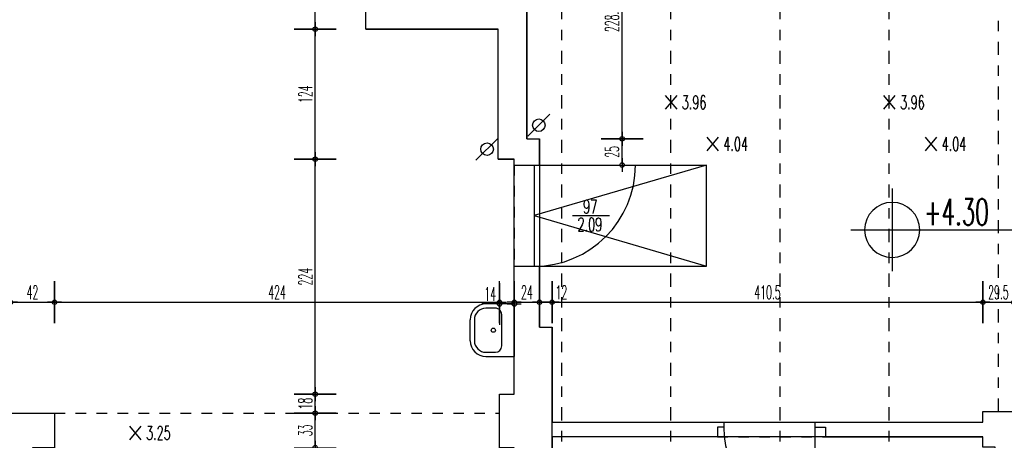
# Model space of a CAD drawing. Extents: x -14.3 to 68.8, y -3.9 to 57.4.
# Tile 13 of 46: x 14.5 to 23.9, y 5.3 to 9.3. Entities that reach past the tile are written whole.
import ezdxf
from ezdxf.enums import TextEntityAlignment as Align

# ---------------------------------------------------------------- set-up
doc = ezdxf.new("R2010")
doc.units = 0
doc.header["$LTSCALE"] = 0.25
doc.header["$MEASUREMENT"] = 0
doc.header["$PDMODE"] = 34
doc.header["$PDSIZE"] = 0.06
doc.linetypes.add('BOS_PUNKT', pattern=[0.18, 0, -0.18])
doc.linetypes.add('STRICHPUNKT', pattern=[1, 0.5, -0.25, 0, -0.25])
doc.layers.get('0').update_dxf_attribs({"color": 30, "linetype": 'CONTINUOUS'})
doc.layers.get('DEFPOINTS').update_dxf_attribs({"linetype": 'CONTINUOUS'})
for name, color, linetype in [('01BEM-A', 7, 'CONTINUOUS'), ('01BEM-I', 7, 'CONTINUOUS'), ('01BEM-TUR', 7, 'CONTINUOUS'), ('01EIN-SAN', 9, 'CONTINUOUS'), ('01FLA-POLY1', 1, 'CONTINUOUS'), ('01TGA-STG', 4, 'CONTINUOUS'), ('01TRE-ST', 9, 'CONTINUOUS'), ('01TUR-S', 7, 'CONTINUOUS'), ('01TXT', 7, 'CONTINUOUS'), ('01WAN', 3, 'CONTINUOUS'), ('01WAN-U', 7, 'BOS_PUNKT'), ('01WAN-UZ', 7, 'BOS_PUNKT'), ('01WLB', 2, 'CONTINUOUS'), ('01WLB-U', 7, 'BOS_PUNKT')]:
    doc.layers.add(name, color=color, linetype=linetype)
doc.styles.add('BOS', font='romans.shx', dxfattribs={"width": 0.6})
doc.styles.add('BOS-BEM', font='romans.shx', dxfattribs={"width": 0.5})
doc.dimstyles.new('BOS-130', dxfattribs={"dimscale": 0.001, "dimtxt": 130, "dimasz": 10.666667, "dimexe": 1.8, "dimexo": 0.1, "dimgap": 30, "dimtad": 1, "dimdec": 4, "dimlfac": 100, "dimrnd": 0.5, "dimzin": 12, "dimtxsty": 'BOS-BEM', "dimblk1": 'BOS-BEM', "dimblk2": 'BOS-BEM', "dimsah": 1, "dimcen": 1.5, "dimse1": 1, "dimse2": 1, "dimclrd": 256, "dimclre": 256, "dimclrt": 256, "dimazin": 3, "dimtfac": 1, "dimtdec": 4, "dimtmove": 0, "dimatfit": 3, "dimtvp": 1.2, "dimtolj": 1, "dimtzin": 0})
doc.dimstyles.new('BOS-180', dxfattribs={"dimscale": 0.001, "dimtxt": 180, "dimasz": 13, "dimexe": 1.8, "dimexo": 0.1, "dimgap": 50, "dimtad": 1, "dimdec": 4, "dimlfac": 100, "dimrnd": 0.5, "dimzin": 12, "dimtxsty": 'BOS-BEM', "dimblk1": 'BOS-BEM', "dimblk2": 'BOS-BEM', "dimsah": 1, "dimcen": 1.5, "dimse1": 1, "dimse2": 1, "dimclrd": 256, "dimclre": 256, "dimclrt": 256, "dimazin": 3, "dimtfac": 1, "dimtdec": 4, "dimtmove": 0, "dimatfit": 3, "dimtvp": 1.2, "dimtolj": 1, "dimtzin": 0})

# ---------------------------------------------------------------- blocks, each defined once
blk = doc.blocks.new('TUR')
at = {"color": 0, "linetype": 'BYBLOCK'}
blk.add_line((0, 0), (0, 1), dxfattribs=at)
blk.add_arc((0, 0), 1, 0, 90, dxfattribs=at)
blk = doc.blocks.new('BOS-BEM')
for p, q in [((0, -18.75), (0, 18.75)), ((-6.25, 0), (6.25, 0))]:
    blk.add_line(p, q)
blk.add_circle((0, 0), 2)
blk = doc.blocks.new('*D916')
at = {"layer": '01BEM-I'}
blk.add_line((22.0957, 4.815), (23.6743, 4.815), dxfattribs=at)
at = {"layer": 'DEFPOINTS', "color": 0}
for p in [(22.085, 5.315), (23.685, 5.315), (23.685, 4.815)]:
    blk.add_point(p, dxfattribs=at)
at = {"layer": '01BEM-I', "xscale": 0.01066666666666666, "yscale": 0.01066666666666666, "zscale": 0.01066666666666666, "rotation": 180}
blk.add_blockref('BOS-BEM', (22.085, 4.815), dxfattribs=at)
at = {"layer": '01BEM-I', "xscale": 0.01066666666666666, "yscale": 0.01066666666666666, "zscale": 0.01066666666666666}
blk.add_blockref('BOS-BEM', (23.685, 4.815), dxfattribs=at)
at = {"layer": '01BEM-I', "insert": (22.885, 4.91), "char_height": 0.13, "attachment_point": 5, "style": 'BOS-BEM'}
blk.add_mtext('\\A1;160', dxfattribs=at)
blk = doc.blocks.new('*D915')
at = {"layer": '01BEM-I'}
for p, q in [((23.685, 4.815), (23.4255, 4.815)), ((23.7893, 4.815), (23.6957, 4.815))]:
    blk.add_line(p, q, dxfattribs=at)
at = {"layer": 'DEFPOINTS', "color": 0}
for p in [(23.685, 5.315), (23.8, 5.215), (23.8, 4.815)]:
    blk.add_point(p, dxfattribs=at)
at = {"layer": '01BEM-I', "xscale": 0.01066666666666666, "yscale": 0.01066666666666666, "zscale": 0.01066666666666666, "rotation": 180}
blk.add_blockref('BOS-BEM', (23.685, 4.815), dxfattribs=at)
at = {"layer": '01BEM-I', "xscale": 0.01066666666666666, "yscale": 0.01066666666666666, "zscale": 0.01066666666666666}
blk.add_blockref('BOS-BEM', (23.8, 4.815), dxfattribs=at)
at = {"layer": '01BEM-I', "insert": (23.5499, 4.91), "char_height": 0.13, "attachment_point": 5, "style": 'BOS-BEM'}
blk.add_mtext('\\A1;11.5', dxfattribs=at)
blk = doc.blocks.new('*D1080')
at = {"layer": '01BEM-I'}
blk.add_line((20.2474, 7.9157), (20.2474, 8.1443), dxfattribs=at)
at = {"layer": 'DEFPOINTS', "color": 0}
for p in [(19.46, 8.155), (20.2474, 8.155), (19.46, 7.905)]:
    blk.add_point(p, dxfattribs=at)
at = {"layer": '01BEM-I', "xscale": 0.01066666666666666, "yscale": 0.01066666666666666, "zscale": 0.01066666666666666}
for p, rotation in [((20.2474, 8.155), 90), ((20.2474, 7.905), 270)]:
    blk.add_blockref('BOS-BEM', p, dxfattribs=dict(at, rotation=rotation))
at = {"layer": '01BEM-I', "insert": (20.1524, 8.03), "char_height": 0.13, "attachment_point": 5, "rotation": 90, "style": 'BOS-BEM'}
blk.add_mtext('\\A1;25', dxfattribs=at)
blk = doc.blocks.new('*D1079')
at = {"layer": '01BEM-I'}
blk.add_line((20.2474, 8.1657), (20.2474, 10.4293), dxfattribs=at)
at = {"layer": 'DEFPOINTS', "color": 0}
for p in [(19.34, 10.44), (20.2474, 10.44), (19.46, 8.155)]:
    blk.add_point(p, dxfattribs=at)
at = {"layer": '01BEM-I', "xscale": 0.01066666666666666, "yscale": 0.01066666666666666, "zscale": 0.01066666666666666}
for p, rotation in [((20.2474, 10.44), 90), ((20.2474, 8.155), 270)]:
    blk.add_blockref('BOS-BEM', p, dxfattribs=dict(at, rotation=rotation))
at = {"layer": '01BEM-I', "insert": (20.1524, 9.2975), "char_height": 0.13, "attachment_point": 5, "rotation": 90, "style": 'BOS-BEM'}
blk.add_mtext('\\A1;228.5', dxfattribs=at)
blk = doc.blocks.new('BL_WASCHBECKEN')
at = {"color": 0, "linetype": 'BYBLOCK'}
for p, q in [((-0.25, 0), (0.25, 0)), ((-0.25, 0), (-0.25, -0.27)), ((0.25, -0.27), (0.25, 0)), ((-0.21, -0.18), (-0.21, -0.27)), ((0.15, -0.12), (-0.15, -0.12)), ((0.21, -0.27), (0.21, -0.18)), ((-0.1, -0.38), (0.1, -0.38)), ((0.1, -0.42), (-0.1, -0.42))]:
    blk.add_line(p, q, dxfattribs=at)
blk.add_circle((0, -0.2), 0.02, dxfattribs=at)
for centre, radius, start, end in [((-0.15, -0.18), 0.06, 89.99985, 180), ((0.15, -0.18), 0.06, 359.99998, 89.99985), ((-0.1, -0.27), 0.15, 180.00002, 269.99995), ((-0.1, -0.27), 0.11, 180.00002, 270), ((0.1, -0.27), 0.11, 270.00007, 359.99998), ((0.1, -0.27), 0.15, 270.00005, 359.99998)]:
    blk.add_arc(centre, radius, start, end, dxfattribs=at)
blk = doc.blocks.new('BL_TGA-STGL')
blk.add_line((-0.0707, -0.0707), (0.0707, 0.0707))
blk.add_circle((0, 0), 0.04)
blk = doc.blocks.new('*D806')
at = {"layer": '01BEM-A'}
blk.add_line((48.7809, -2.4625), (-4.007, -2.4625), dxfattribs=at)
at = {"layer": 'DEFPOINTS', "color": 0}
for p in [(48.7939, 10.7069), (-4.02, 1.57), (-4.02, -2.4625)]:
    blk.add_point(p, dxfattribs=at)
at = {"layer": '01BEM-A', "xscale": 0.013, "yscale": 0.013, "zscale": 0.013, "rotation": 180}
blk.add_blockref('BOS-BEM', (-4.02, -2.4625), dxfattribs=at)
at = {"layer": '01BEM-A', "xscale": 0.013, "yscale": 0.013, "zscale": 0.013}
blk.add_blockref('BOS-BEM', (48.7939, -2.4625), dxfattribs=at)
at = {"layer": '01BEM-A', "insert": (22.3869, -2.3225), "char_height": 0.18, "attachment_point": 5, "style": 'BOS-BEM'}
blk.add_mtext('\\A1;5281.5', dxfattribs=at)
blk = doc.blocks.new('*D976')
at = {"layer": '01BEM-A'}
blk.add_line((0.013, 26.5477), (36.117, 26.5477), dxfattribs=at)
at = {"layer": 'DEFPOINTS', "color": 0}
for p in [(36.13, 26.5477), (36.13, 10.81), (0, 9.02)]:
    blk.add_point(p, dxfattribs=at)
at = {"layer": '01BEM-A', "xscale": 0.013, "yscale": 0.013, "zscale": 0.013, "rotation": 180}
blk.add_blockref('BOS-BEM', (0, 26.5477), dxfattribs=at)
at = {"layer": '01BEM-A', "xscale": 0.013, "yscale": 0.013, "zscale": 0.013}
blk.add_blockref('BOS-BEM', (36.13, 26.5477), dxfattribs=at)
at = {"layer": '01BEM-A', "insert": (18.065, 26.6877), "char_height": 0.18, "attachment_point": 5, "style": 'BOS-BEM'}
blk.add_mtext('\\A1;3613', dxfattribs=at)
blk = doc.blocks.new('*D791')
at = {"layer": '01BEM-A'}
blk.add_line((-4.007, 27.0352), (36.117, 27.0352), dxfattribs=at)
at = {"layer": 'DEFPOINTS', "color": 0}
for p in [(36.13, 27.0352), (36.13, 10.81), (-4.02, 9.02)]:
    blk.add_point(p, dxfattribs=at)
at = {"layer": '01BEM-A', "xscale": 0.013, "yscale": 0.013, "zscale": 0.013, "rotation": 180}
blk.add_blockref('BOS-BEM', (-4.02, 27.0352), dxfattribs=at)
at = {"layer": '01BEM-A', "xscale": 0.013, "yscale": 0.013, "zscale": 0.013}
blk.add_blockref('BOS-BEM', (36.13, 27.0352), dxfattribs=at)
at = {"layer": '01BEM-A', "insert": (16.055, 27.1752), "char_height": 0.18, "attachment_point": 5, "style": 'BOS-BEM'}
blk.add_mtext('\\A1;4015', dxfattribs=at)
blk = doc.blocks.new('*D1035')
at = {"layer": '01BEM-I'}
blk.add_line((14.4307, 6.5965), (14.8293, 6.5965), dxfattribs=at)
at = {"layer": 'DEFPOINTS', "color": 0}
for p in [(14.84, 6.5965), (14.42, 5.54), (14.84, 5.54)]:
    blk.add_point(p, dxfattribs=at)
at = {"layer": '01BEM-I', "xscale": 0.01066666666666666, "yscale": 0.01066666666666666, "zscale": 0.01066666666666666, "rotation": 180}
blk.add_blockref('BOS-BEM', (14.42, 6.5965), dxfattribs=at)
at = {"layer": '01BEM-I', "xscale": 0.01066666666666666, "yscale": 0.01066666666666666, "zscale": 0.01066666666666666}
blk.add_blockref('BOS-BEM', (14.84, 6.5965), dxfattribs=at)
at = {"layer": '01BEM-I', "insert": (14.63, 6.6915), "char_height": 0.13, "attachment_point": 5, "style": 'BOS-BEM'}
blk.add_mtext('\\A1;42', dxfattribs=at)
blk = doc.blocks.new('*D990')
at = {"layer": '01BEM-I'}
blk.add_line((14.8507, 6.5965), (19.0693, 6.5965), dxfattribs=at)
at = {"layer": 'DEFPOINTS', "color": 0}
for p in [(19.08, 6.5965), (14.84, 5.54), (19.08, 5.54)]:
    blk.add_point(p, dxfattribs=at)
at = {"layer": '01BEM-I', "xscale": 0.01066666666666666, "yscale": 0.01066666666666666, "zscale": 0.01066666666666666, "rotation": 180}
blk.add_blockref('BOS-BEM', (14.84, 6.5965), dxfattribs=at)
at = {"layer": '01BEM-I', "xscale": 0.01066666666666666, "yscale": 0.01066666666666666, "zscale": 0.01066666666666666}
blk.add_blockref('BOS-BEM', (19.08, 6.5965), dxfattribs=at)
at = {"layer": '01BEM-I', "insert": (16.96, 6.6915), "char_height": 0.13, "attachment_point": 5, "style": 'BOS-BEM'}
blk.add_mtext('\\A1;424', dxfattribs=at)
blk = doc.blocks.new('*D1078')
at = {"layer": '01BEM-I'}
for p, q in [((19.08, 6.58), (18.9103, 6.58)), ((19.2093, 6.58), (19.0907, 6.58))]:
    blk.add_line(p, q, dxfattribs=at)
at = {"layer": 'DEFPOINTS', "color": 0}
for p in [(19.22, 6.58), (19.22, 5.72), (19.08, 5.54)]:
    blk.add_point(p, dxfattribs=at)
at = {"layer": '01BEM-I', "xscale": 0.01066666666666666, "yscale": 0.01066666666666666, "zscale": 0.01066666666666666, "rotation": 180}
blk.add_blockref('BOS-BEM', (19.08, 6.58), dxfattribs=at)
at = {"layer": '01BEM-I', "xscale": 0.01066666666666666, "yscale": 0.01066666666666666, "zscale": 0.01066666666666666}
blk.add_blockref('BOS-BEM', (19.22, 6.58), dxfattribs=at)
at = {"layer": '01BEM-I', "insert": (18.9898, 6.675), "char_height": 0.13, "attachment_point": 5, "style": 'BOS-BEM'}
blk.add_mtext('\\A1;14', dxfattribs=at)
blk = doc.blocks.new('*D1077')
at = {"layer": '01BEM-I'}
blk.add_line((19.2307, 6.5965), (19.4493, 6.5965), dxfattribs=at)
at = {"layer": 'DEFPOINTS', "color": 0}
for p in [(19.46, 6.5965), (19.46, 6.36), (19.22, 5.72)]:
    blk.add_point(p, dxfattribs=at)
at = {"layer": '01BEM-I', "xscale": 0.01066666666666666, "yscale": 0.01066666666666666, "zscale": 0.01066666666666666, "rotation": 180}
blk.add_blockref('BOS-BEM', (19.22, 6.5965), dxfattribs=at)
at = {"layer": '01BEM-I', "xscale": 0.01066666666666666, "yscale": 0.01066666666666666, "zscale": 0.01066666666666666}
blk.add_blockref('BOS-BEM', (19.46, 6.5965), dxfattribs=at)
at = {"layer": '01BEM-I', "insert": (19.34, 6.6915), "char_height": 0.13, "attachment_point": 5, "style": 'BOS-BEM'}
blk.add_mtext('\\A1;24', dxfattribs=at)
blk = doc.blocks.new('*D1076')
at = {"layer": '01BEM-I'}
for p, q in [((19.4707, 6.5965), (19.5693, 6.5965)), ((19.58, 6.5965), (19.7466, 6.5965))]:
    blk.add_line(p, q, dxfattribs=at)
at = {"layer": 'DEFPOINTS', "color": 0}
for p in [(19.58, 6.5965), (19.46, 6.36), (19.58, 6.36)]:
    blk.add_point(p, dxfattribs=at)
at = {"layer": '01BEM-I', "xscale": 0.01066666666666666, "yscale": 0.01066666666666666, "zscale": 0.01066666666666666, "rotation": 180}
blk.add_blockref('BOS-BEM', (19.46, 6.5965), dxfattribs=at)
at = {"layer": '01BEM-I', "xscale": 0.01066666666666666, "yscale": 0.01066666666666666, "zscale": 0.01066666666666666}
blk.add_blockref('BOS-BEM', (19.58, 6.5965), dxfattribs=at)
at = {"layer": '01BEM-I', "insert": (19.6686, 6.6915), "char_height": 0.13, "attachment_point": 5, "style": 'BOS-BEM'}
blk.add_mtext('\\A1;12', dxfattribs=at)
blk = doc.blocks.new('*D841')
at = {"layer": '01BEM-I'}
blk.add_line((17.3235, 5.2207), (17.3235, 5.5293), dxfattribs=at)
at = {"layer": 'DEFPOINTS', "color": 0}
for p in [(17.3235, 5.54), (19.08, 5.54), (19.08, 5.21)]:
    blk.add_point(p, dxfattribs=at)
at = {"layer": '01BEM-I', "xscale": 0.01066666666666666, "yscale": 0.01066666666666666, "zscale": 0.01066666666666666}
for p, rotation in [((17.3235, 5.54), 90), ((17.3235, 5.21), 270)]:
    blk.add_blockref('BOS-BEM', p, dxfattribs=dict(at, rotation=rotation))
at = {"layer": '01BEM-I', "insert": (17.2285, 5.375), "char_height": 0.13, "attachment_point": 5, "rotation": 90, "style": 'BOS-BEM'}
blk.add_mtext('\\A1;33', dxfattribs=at)
blk = doc.blocks.new('*D1075')
at = {"layer": '01BEM-I'}
blk.add_line((17.3235, 5.5507), (17.3235, 5.7093), dxfattribs=at)
at = {"layer": 'DEFPOINTS', "color": 0}
for p in [(17.3235, 5.72), (19.08, 5.72), (19.08, 5.54)]:
    blk.add_point(p, dxfattribs=at)
at = {"layer": '01BEM-I', "xscale": 0.01066666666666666, "yscale": 0.01066666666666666, "zscale": 0.01066666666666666}
for p, rotation in [((17.3235, 5.72), 90), ((17.3235, 5.54), 270)]:
    blk.add_blockref('BOS-BEM', p, dxfattribs=dict(at, rotation=rotation))
at = {"layer": '01BEM-I', "insert": (17.2285, 5.63), "char_height": 0.13, "attachment_point": 5, "rotation": 90, "style": 'BOS-BEM'}
blk.add_mtext('\\A1;18', dxfattribs=at)
blk = doc.blocks.new('*D1074')
at = {"layer": '01BEM-I'}
blk.add_line((17.3235, 5.7307), (17.3235, 7.9493), dxfattribs=at)
at = {"layer": 'DEFPOINTS', "color": 0}
for p in [(17.3235, 7.96), (19.065, 7.96), (19.08, 5.72)]:
    blk.add_point(p, dxfattribs=at)
at = {"layer": '01BEM-I', "xscale": 0.01066666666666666, "yscale": 0.01066666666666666, "zscale": 0.01066666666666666}
for p, rotation in [((17.3235, 7.96), 90), ((17.3235, 5.72), 270)]:
    blk.add_blockref('BOS-BEM', p, dxfattribs=dict(at, rotation=rotation))
at = {"layer": '01BEM-I', "insert": (17.2285, 6.84), "char_height": 0.13, "attachment_point": 5, "rotation": 90, "style": 'BOS-BEM'}
blk.add_mtext('\\A1;224', dxfattribs=at)
blk = doc.blocks.new('*D1073')
at = {"layer": '01BEM-I'}
blk.add_line((17.3235, 7.9707), (17.3235, 9.1893), dxfattribs=at)
at = {"layer": 'DEFPOINTS', "color": 0}
for p in [(17.3235, 9.2), (17.805, 9.2), (19.065, 7.96)]:
    blk.add_point(p, dxfattribs=at)
at = {"layer": '01BEM-I', "xscale": 0.01066666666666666, "yscale": 0.01066666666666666, "zscale": 0.01066666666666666}
for p, rotation in [((17.3235, 9.2), 90), ((17.3235, 7.96), 270)]:
    blk.add_blockref('BOS-BEM', p, dxfattribs=dict(at, rotation=rotation))
at = {"layer": '01BEM-I', "insert": (17.2285, 8.58), "char_height": 0.13, "attachment_point": 5, "rotation": 90, "style": 'BOS-BEM'}
blk.add_mtext('\\A1;124', dxfattribs=at)
blk = doc.blocks.new('*D1072')
at = {"layer": '01BEM-I'}
blk.add_line((17.3235, 9.2107), (17.3235, 10.4293), dxfattribs=at)
at = {"layer": 'DEFPOINTS', "color": 0}
for p in [(17.3235, 10.44), (17.805, 10.44), (17.805, 9.2)]:
    blk.add_point(p, dxfattribs=at)
at = {"layer": '01BEM-I', "xscale": 0.01066666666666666, "yscale": 0.01066666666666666, "zscale": 0.01066666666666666}
for p, rotation in [((17.3235, 10.44), 90), ((17.3235, 9.2), 270)]:
    blk.add_blockref('BOS-BEM', p, dxfattribs=dict(at, rotation=rotation))
at = {"layer": '01BEM-I', "insert": (17.2285, 9.82), "char_height": 0.13, "attachment_point": 5, "rotation": 90, "style": 'BOS-BEM'}
blk.add_mtext('\\A1;124', dxfattribs=at)
blk = doc.blocks.new('*D1070')
at = {"layer": '01BEM-I'}
blk.add_line((19.5907, 6.5965), (23.6743, 6.5965), dxfattribs=at)
at = {"layer": 'DEFPOINTS', "color": 0}
for p in [(23.685, 6.5965), (19.58, 6.36), (23.685, 5.555)]:
    blk.add_point(p, dxfattribs=at)
at = {"layer": '01BEM-I', "xscale": 0.01066666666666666, "yscale": 0.01066666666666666, "zscale": 0.01066666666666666, "rotation": 180}
blk.add_blockref('BOS-BEM', (19.58, 6.5965), dxfattribs=at)
at = {"layer": '01BEM-I', "xscale": 0.01066666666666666, "yscale": 0.01066666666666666, "zscale": 0.01066666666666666}
blk.add_blockref('BOS-BEM', (23.685, 6.5965), dxfattribs=at)
at = {"layer": '01BEM-I', "insert": (21.6325, 6.6915), "char_height": 0.13, "attachment_point": 5, "style": 'BOS-BEM'}
blk.add_mtext('\\A1;410.5', dxfattribs=at)
blk = doc.blocks.new('*D1081')
at = {"layer": '01BEM-I'}
blk.add_line((23.6957, 6.5965), (23.9693, 6.5965), dxfattribs=at)
at = {"layer": 'DEFPOINTS', "color": 0}
for p in [(23.98, 6.5965), (23.685, 5.555), (23.98, 5.555)]:
    blk.add_point(p, dxfattribs=at)
at = {"layer": '01BEM-I', "xscale": 0.01066666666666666, "yscale": 0.01066666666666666, "zscale": 0.01066666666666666, "rotation": 180}
blk.add_blockref('BOS-BEM', (23.685, 6.5965), dxfattribs=at)
at = {"layer": '01BEM-I', "xscale": 0.01066666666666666, "yscale": 0.01066666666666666, "zscale": 0.01066666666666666}
blk.add_blockref('BOS-BEM', (23.98, 6.5965), dxfattribs=at)
at = {"layer": '01BEM-I', "insert": (23.8325, 6.6915), "char_height": 0.13, "attachment_point": 5, "style": 'BOS-BEM'}
blk.add_mtext('\\A1;29.5', dxfattribs=at)

msp = doc.modelspace()

# ---------------------------------------------------------------- linework, layer by layer
at = {"layer": '01BEM-TUR', "linetype": 'BYBLOCK'}
msp.add_line((19.7759777, 7.4225), (20.1259777, 7.4225), dxfattribs=at)
at = {"layer": '01FLA-POLY1'}
for points in [[(14.42, 5.54), (14.84, 5.54), (14.84, 5.21), (14.63, 5.21), (14.63, 0.37), (15.38, 0.37), (16.63, 0.37), (17.68, 0.37), (18.93, 0.37), (19.22, 0.37), (19.22, 5.21), (19.08, 5.21), (19.08, 5.72), (19.22, 5.72), (19.22, 6.94), (19.22, 7.905), (19.22, 7.96), (19.065, 7.96), (19.065, 9.2), (17.805, 9.2), (17.805, 10.44), (16.07, 10.44), (14.86, 10.44), (14.005, 10.44)], [(19.34, 10.44), (19.34, 8.155), (19.46, 8.155), (19.46, 7.905), (19.46, 6.94), (19.46, 6.36), (19.58, 6.36), (19.58, 5.455), (21.215, 5.455), (22.085, 5.455), (23.685, 5.455), (23.685, 5.555), (23.98, 5.555), (23.98, 5.455), (26.42, 5.455), (27.24, 5.455), (28.03, 5.455), (28.03, 6.735), (28.14, 6.735), (28.14, 6.87), (28.14, 7.85), (28.14, 10.44)]]:
    msp.add_lwpolyline(points, dxfattribs=at)
msp.add_lwpolyline([(23.8, 5.215), (23.685, 5.215), (23.685, 5.315), (22.185, 5.315), (21.155, 5.315), (19.58, 5.315), (19.58, 5.145), (19.46, 5.145), (19.46, 0.37), (19.995, 0.37), (21.215, 0.37), (22.265, 0.37), (23.545, 0.37), (23.8, 0.37)], close=True, dxfattribs=at)
at = {"layer": '01TRE-ST'}
for p, q in [((19.41, 7.905), (21.05, 7.905)), ((19.41, 7.905), (19.41, 6.94)), ((21.05, 7.905), (19.41, 7.4225)), ((21.05, 6.94), (21.05, 7.905)), ((19.41, 7.4225), (21.05, 6.94)), ((19.41, 6.94), (21.05, 6.94))]:
    msp.add_line(p, q, dxfattribs=at)
at = {"layer": '01TXT'}
for p, q in [((22.8202084, 7.6800637), (22.8202084, 6.8925637)), ((22.8202084, 7.5488137), (22.8202084, 7.2863137)), ((22.4264584, 7.2863137), (22.5577084, 7.2863137)), ((22.5577084, 7.2863137), (22.8202084, 7.2863137)), ((22.6452084, 7.2863137), (24.1017332, 7.2863137)), ((22.8202084, 7.2863137), (22.8202084, 7.0238137)), ((22.8202084, 7.2863137), (23.0827084, 7.2863137))]:
    msp.add_line(p, q, dxfattribs=at)
for start, end in [(90, 180), (0, 90), (180, 270), (270, 0)]:
    msp.add_arc((22.8202084, 7.2863137), 0.2625, start, end, dxfattribs=at)
at = {"layer": '01WAN'}
for p, q in [((17.805, 9.2), (17.805, 10.44)), ((19.34, 8.155), (19.34, 10.44)), ((17.805, 9.2), (19.065, 9.2)), ((19.065, 7.96), (19.065, 9.2)), ((19.34, 8.155), (19.46, 8.155)), ((19.46, 7.905), (19.46, 8.155)), ((19.065, 7.96), (19.22, 7.96)), ((19.22, 7.905), (19.22, 7.96)), ((19.22, 7.905), (19.46, 7.905)), ((19.22, 6.94), (19.46, 6.94)), ((19.22, 5.72), (19.22, 6.94)), ((19.46, 6.36), (19.46, 6.94)), ((19.46, 6.36), (19.58, 6.36)), ((19.58, 5.145), (19.58, 6.36)), ((19.08, 5.72), (19.22, 5.72)), ((19.08, 5.21), (19.08, 5.72))]:
    msp.add_line(p, q, dxfattribs=at)
at = {"layer": '01WAN-U'}
for p, q in [((19.22, 7.905), (19.22, 6.94)), ((19.46, 7.905), (19.46, 6.94))]:
    msp.add_line(p, q, dxfattribs=at)
at = {"layer": '01WAN-UZ', "linetype": 'STRICHPUNKT'}
for p, q in [((19.6725, 0.37), (19.6725, 10.44)), ((20.7125, 0.37), (20.7125, 10.44)), ((21.7525, 0.37), (21.7525, 10.44)), ((22.7925, 0.37), (22.7925, 10.44)), ((23.8325, 5.555), (23.8325, 10.44))]:
    msp.add_line(p, q, dxfattribs=at)
at = {"layer": '01WAN-UZ'}
msp.add_line((14.84, 5.54), (19.08, 5.54), dxfattribs=at)
at = {"layer": '01WLB'}
for p, q in [((19.58, 5.455), (21.215, 5.455)), ((21.215, 5.455), (21.215, 5.405)), ((22.085, 5.455), (23.685, 5.455)), ((22.085, 5.455), (22.085, 5.405)), ((21.215, 5.405), (21.155, 5.405)), ((21.155, 5.405), (21.155, 5.315)), ((22.085, 5.405), (22.185, 5.405)), ((22.185, 5.405), (22.185, 5.315)), ((21.155, 5.315), (19.58, 5.315)), ((22.185, 5.315), (23.685, 5.315))]:
    msp.add_line(p, q, dxfattribs=at)
at = {"layer": '01WLB-U'}
for p, q in [((21.215, 5.455), (22.085, 5.455)), ((21.155, 5.315), (22.185, 5.315))]:
    msp.add_line(p, q, dxfattribs=at)

# ---------------------------------------------------------------- block references
at = {"layer": '01EIN-SAN', "rotation": 270.0000000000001}
msp.add_blockref('BL_WASCHBECKEN', (19.22, 6.33), dxfattribs=at)
at = {"layer": '01TGA-STG', "xscale": 1.5, "yscale": 1.5, "zscale": 1.5}
for p in [(19.4537051, 8.2844468), (18.9609637, 8.0559637)]:
    msp.add_blockref('BL_TGA-STGL', p, dxfattribs=at)
at = {"layer": '01TUR-S'}
for p, xscale, yscale, zscale, rotation in [((19.41, 7.905), 0.9650000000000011, 0.9650000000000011, 0.9650000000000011, 270.0000000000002), ((22.085, 5.405), 0.870000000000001, 0.870000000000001, 0.870000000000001, 180)]:
    msp.add_blockref('TUR', p, dxfattribs=dict(at, xscale=xscale, yscale=yscale, zscale=zscale, rotation=rotation))

# ---------------------------------------------------------------- texts
at = {"layer": '01BEM-TUR', "linetype": 'BYBLOCK', "style": 'BOS', "width": 0.6}
for s, p in [('97', (19.876692, 7.4422907)), ('2.09', (19.8228349, 7.2727093))]:
    msp.add_text(s, height=0.13, dxfattribs=at).set_placement(p)
at = {"layer": '01TXT', "linetype": 'BYBLOCK', "style": 'BOS', "width": 1.4}
for p in [(20.7125, 8.5016626), (22.7925, 8.5016626), (21.1084351, 8.1057275), (23.1884351, 8.1057275), (15.6080728, 5.3513561)]:
    msp.add_text('X', height=0.13, dxfattribs=at).set_placement(p, align=Align.MIDDLE)
at = {"layer": '01TXT', "linetype": 'BYBLOCK', "style": 'BOS', "width": 0.6}
for s, p in [('3.96', (20.8164437, 8.4366626)), ('3.96', (22.8964437, 8.4366626)), ('4.04', (21.2123788, 8.0407275)), ('4.04', (23.2923788, 8.0407275)), ('3.25', (15.7120165, 5.2863561))]:
    msp.add_text(s, height=0.13, dxfattribs=at).set_placement(p)
at = {"layer": '01TXT', "style": 'BOS', "width": 0.6}
msp.add_text('+4.30', height=0.25, dxfattribs=at).set_placement((23.1233134, 7.3319756))

# ---------------------------------------------------------------- dimensions: what is measured, and where the dimension line sits
at = {"layer": '01BEM-A'}
for base, p1, p2, picture, middle in [((36.1300276, 27.0351702), (-4.02, 9.02), (36.1300276, 10.81), '*D791', (16.0550138, 27.1751702)), ((36.1300276, 26.5476702), (0, 9.02), (36.1300276, 10.81), '*D976', (18.0650138, 26.6876702)), ((-4.02, -2.4625), (48.7938626, 10.7069384), (-4.02, 1.57), '*D806', (22.3869313, -2.3225))]:
    dim = msp.add_linear_dim(base=base, p1=p1, p2=p2, dimstyle='BOS-180', dxfattribs=at)
    dim.commit()
    dim.dimension.update_dxf_attribs({"geometry": picture, "text_midpoint": middle})
at = {"layer": '01BEM-I'}
for base, p1, p2, picture, middle in [((17.3235062, 10.44), (17.805, 9.2), (17.805, 10.44), '*D1072', (17.2285062, 9.82)), ((20.247444, 10.44), (19.46, 8.155), (19.34, 10.44), '*D1079', (20.152444, 9.2975)), ((17.3235062, 9.2), (19.065, 7.96), (17.805, 9.2), '*D1073', (17.2285062, 8.58)), ((20.247444, 8.155), (19.46, 7.905), (19.46, 8.155), '*D1080', (20.152444, 8.03)), ((17.3235062, 7.96), (19.08, 5.72), (19.065, 7.96), '*D1074', (17.2285062, 6.84)), ((17.3235062, 5.72), (19.08, 5.54), (19.08, 5.72), '*D1075', (17.2285062, 5.63)), ((17.3235062, 5.54), (19.08, 5.21), (19.08, 5.54), '*D841', (17.2285062, 5.375))]:
    dim = msp.add_linear_dim(base=base, p1=p1, p2=p2, angle=90, dimstyle='BOS-130', dxfattribs=at)
    dim.commit()
    dim.dimension.update_dxf_attribs({"geometry": picture, "text_midpoint": middle})
for base, p1, p2, picture, middle in [((14.84, 6.5964691), (14.42, 5.54), (14.84, 5.54), '*D1035', (14.63, 6.6914691)), ((19.08, 6.5964691), (14.84, 5.54), (19.08, 5.54), '*D990', (16.96, 6.6914691)), ((19.46, 6.5964691), (19.22, 5.72), (19.46, 6.36), '*D1077', (19.34, 6.6914691)), ((19.58, 6.5964691), (19.46, 6.36), (19.58, 6.36), '*D1076', (19.6686429, 6.6914691)), ((23.685, 6.5964691), (19.58, 6.36), (23.685, 5.555), '*D1070', (21.6325, 6.6914691)), ((23.98, 6.5964691), (23.685, 5.555), (23.98, 5.555), '*D1081', (23.8325, 6.6914691)), ((23.685, 4.815), (22.085, 5.315), (23.685, 5.315), '*D916', (22.885, 4.91))]:
    dim = msp.add_linear_dim(base=base, p1=p1, p2=p2, dimstyle='BOS-130', dxfattribs=at)
    dim.commit()
    dim.dimension.update_dxf_attribs({"geometry": picture, "text_midpoint": middle})
for base, p1, p2, picture, middle in [((19.22, 6.5800002), (19.08, 5.54), (19.22, 5.72), '*D1078', (18.9898095, 6.5800002)), ((23.8, 4.815), (23.685, 5.315), (23.8, 5.215), '*D915', (23.5499286, 4.815))]:
    dim = msp.add_linear_dim(base=base, p1=p1, p2=p2, dimstyle='BOS-130', dxfattribs=at)
    dim.commit()
    dim.dimension.update_dxf_attribs({"geometry": picture, "text_midpoint": middle, "dimtype": 160})

doc.saveas('drawing.dxf')
